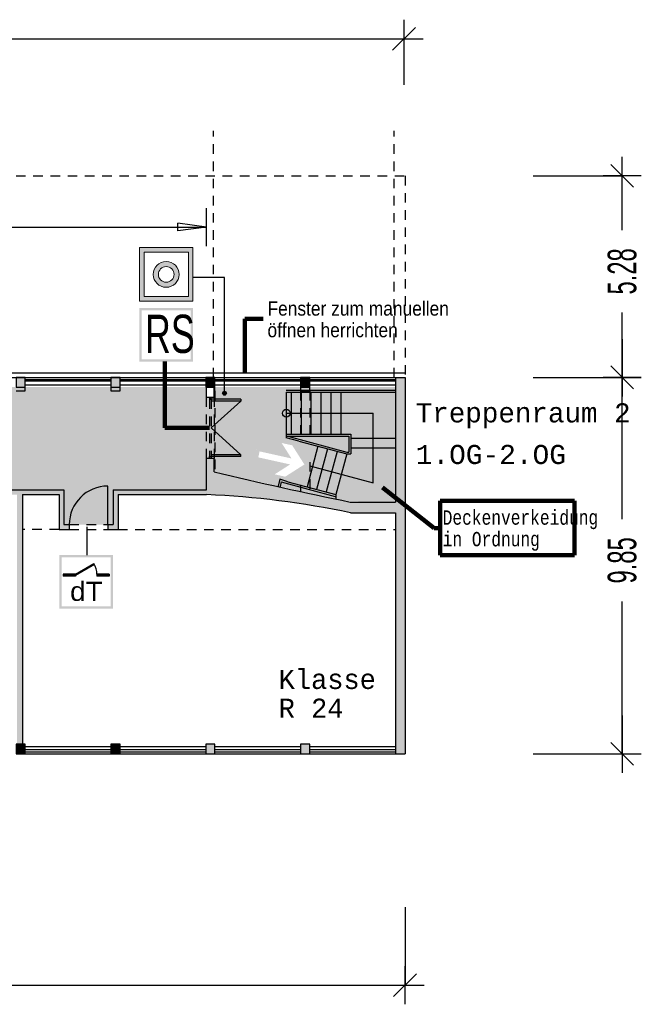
# Model space of a CAD drawing. Header units: metres. Extents: x -5 to 193, y -17 to 20.
# Tile 22 of 22: x 177 to 193, y -10 to 15. Entities that reach past the tile are written whole.
import ezdxf

# ---------------------------------------------------------------- set-up
doc = ezdxf.new("R2010")
doc.units = ezdxf.units.M
doc.header["$PDMODE"] = 65
doc.linetypes.add('AUSGEZOGEN', pattern=[0])
doc.linetypes.add('LINIE_2', pattern=[0.45, 0.25, -0.2])
for name, color, linetype, lineweight in [('XR$1$003STTXT_BAUTEILBESCHRIFTUNG', 7, 'Continuous', 13), ('XR$1$003UZ013_BETON_STAHLBETON', 8, 'Continuous', 13), ('XR$1$003WN111_ALLGEMEIN', 7, 'Continuous', 13), ('XR$1$004FE2DD_ZWEIDIMENSIONAL', 4, 'Continuous', 13), ('XR$1$004FEGLA_GLAS', 4, 'Continuous', 13), ('XR$1$004TT111_ALLGEMEIN', 7, 'Continuous', 13), ('XR$1$004TT2DD_ZWEIDIMENSIONAL', 4, 'Continuous', 13), ('XR$1$004TT999_SONSTIGES', 4, 'Continuous', 13), ('XR$1$005BM999_SONSTIGES', 8, 'Continuous', 13), ('XR$1$005BMENT_ENTWURF', 8, 'Continuous', 13), ('XR$2$004TT2DD_ZWEIDIMENSIONAL', 4, 'Continuous', 13)]:
    doc.layers.add(name, color=color, linetype=linetype, lineweight=lineweight)
doc.styles.add('ARIAL', font='ARIAL.TTF')
doc.styles.add('LUCIDACONSOLE', font='LUCON.TTF')
doc.dimstyles.new('_DIMSTYLE_2', dxfattribs={"dimtxt": 0.75, "dimasz": 1, "dimexe": 0, "dimexo": 1e-06, "dimgap": 0.375, "dimtad": 0, "dimrnd": 0.01, "dimzin": 4, "dimdsep": 46, "dimtxsty": 'Standard', "dimblk1": 'ALL_ML_PFEIL', "dimblk2": 'ALL_ML_PFEIL', "dimsah": 1, "dimcen": 0, "dimse1": 1, "dimse2": 1, "dimclrd": 1, "dimclre": 1, "dimclrt": 1, "dimadec": 0, "dimazin": 0, "dimtfac": 1, "dimtdec": 0, "dimtix": 1, "dimtmove": 2, "dimatfit": 3, "dimfxl": 1, "dimtzin": 0, "dimlwd": 0, "dimlwe": 25, "dimarcsym": 0})
doc.dimstyles.new('_DIMSTYLE_3', dxfattribs={"dimtxt": 0.75, "dimasz": 1, "dimexe": 0, "dimexo": 0, "dimgap": 0.375, "dimtad": 0, "dimrnd": 0.01, "dimzin": 4, "dimdsep": 46, "dimtxsty": 'Standard', "dimblk1": 'ALL_ML_STRICH', "dimblk2": 'ALL_ML_STRICH', "dimsah": 1, "dimcen": 0, "dimclrd": 1, "dimclre": 1, "dimclrt": 1, "dimadec": 0, "dimazin": 0, "dimtfac": 1, "dimtdec": 0, "dimtix": 1, "dimtmove": 2, "dimatfit": 3, "dimfxl": 1, "dimtzin": 0, "dimlwd": 0, "dimlwe": 25, "dimarcsym": 0})
doc.dimstyles.new('_DIMSTYLE_4', dxfattribs={"dimtxt": 0.75, "dimasz": 1, "dimexe": 0, "dimexo": 0, "dimgap": 0.375, "dimtad": 0, "dimrnd": 0.01, "dimzin": 4, "dimdsep": 46, "dimtxsty": 'Standard', "dimblk1": 'ALL_ML_STRICH', "dimblk2": 'ALL_ML_STRICH', "dimsah": 1, "dimcen": 0, "dimadec": 0, "dimazin": 0, "dimtfac": 1, "dimtdec": 0, "dimtix": 1, "dimtmove": 2, "dimatfit": 3, "dimfxl": 1, "dimtzin": 0, "dimlwd": 0, "dimlwe": 25, "dimarcsym": 0})

# ---------------------------------------------------------------- blocks, each defined once
blk = doc.blocks.new('ALL_ML_PFEIL')
at = {"color": 0, "linetype": 'ByBlock', "lineweight": -2}
for p, q in [((0, -0.5), (0, 0.5)), ((-1, 0), (0, 0)), ((0, 0), (-0.75, 0.1)), ((-0.75, -0.1), (-0.75, 0.1)), ((0, 0), (-0.75, -0.1))]:
    blk.add_line(p, q, dxfattribs=at)
blk = doc.blocks.new('*D6')
at = {"color": 1, "linetype": 'AUSGEZOGEN', "lineweight": -2}
for p, q in [((162.039, 9.836), (170.562, 9.836)), ((173.156, 9.836), (181.679, 9.836))]:
    blk.add_line(p, q, dxfattribs=at)
at = {"layer": 'DEFPOINTS', "color": 1, "linetype": 'AUSGEZOGEN', "lineweight": 25}
for p in [(162.039, 9.836), (162.039, 5.415), (181.679, 5.383)]:
    blk.add_point(p, dxfattribs=at)
at = {"color": 1, "linetype": 'AUSGEZOGEN', "lineweight": 25, "rotation": 180}
blk.add_blockref('ALL_ML_PFEIL', (162.039, 9.836), dxfattribs=at)
at = {"color": 1, "linetype": 'AUSGEZOGEN', "lineweight": 25}
blk.add_blockref('ALL_ML_PFEIL', (181.679, 9.836), dxfattribs=at)
blk = doc.blocks.new('ALL_ML_STRICH')
at = {"color": 0, "linetype": 'ByBlock', "lineweight": -2}
for p, q in [((-0.3, -0.3), (0.3, 0.3)), ((0, -0.5), (0, 0.5)), ((-1, 0), (0.5, 0))]:
    blk.add_line(p, q, dxfattribs=at)
blk = doc.blocks.new('*D8')
at = {"color": 1, "linetype": 'AUSGEZOGEN', "lineweight": -2}
for p, q in [((126.404, -7.954), (126.404, -9.995)), ((186.869, -7.954), (186.869, -9.995)), ((126.404, -9.995), (155.449, -9.995)), ((158.043, -9.995), (186.869, -9.995))]:
    blk.add_line(p, q, dxfattribs=at)
at = {"layer": 'DEFPOINTS', "color": 1, "linetype": 'AUSGEZOGEN', "lineweight": 25}
for p in [(126.404, -3.942), (186.869, -3.942), (126.404, -9.995)]:
    blk.add_point(p, dxfattribs=at)
at = {"color": 1, "linetype": 'AUSGEZOGEN', "lineweight": 25, "rotation": 180}
blk.add_blockref('ALL_ML_STRICH', (126.404, -9.995), dxfattribs=at)
at = {"color": 1, "linetype": 'AUSGEZOGEN', "lineweight": 25}
blk.add_blockref('ALL_ML_STRICH', (186.869, -9.995), dxfattribs=at)
at = {"color": 1, "linetype": 'AUSGEZOGEN', "lineweight": 25, "insert": (156.746, -9.995), "char_height": 0.75, "width": 2.32969, "attachment_point": 5}
blk.add_mtext('\\W0.62;\\A1;{60.46\\H0.495000;\\S^ ;}', dxfattribs=at)
blk = doc.blocks.new('*D11')
at = {"color": 0, "linetype": 'AUSGEZOGEN', "lineweight": -2}
for p, q in [((151.705, 13.6), (151.705, 14.762)), ((151.705, 14.762), (168.086, 14.762)), ((170.68, 14.762), (186.843, 14.762)), ((186.843, 13.555), (186.843, 14.762))]:
    blk.add_line(p, q, dxfattribs=at)
at = {"layer": 'DEFPOINTS', "color": 0, "linetype": 'AUSGEZOGEN', "lineweight": 25}
for p in [(151.705, 14.762), (151.705, 5.93), (186.843, 0.655)]:
    blk.add_point(p, dxfattribs=at)
at = {"color": 0, "linetype": 'AUSGEZOGEN', "lineweight": 25, "rotation": 180}
blk.add_blockref('ALL_ML_STRICH', (151.705, 14.762), dxfattribs=at)
at = {"color": 0, "linetype": 'AUSGEZOGEN', "lineweight": 25}
blk.add_blockref('ALL_ML_STRICH', (186.843, 14.762), dxfattribs=at)
at = {"color": 0, "linetype": 'AUSGEZOGEN', "lineweight": 25, "insert": (169.383, 14.762), "char_height": 0.75, "width": 2.32969, "attachment_point": 5}
blk.add_mtext('\\W0.62;\\A1;{35.14\\H0.495000;\\S^ ;}', dxfattribs=at)
blk = doc.blocks.new('*D12')
at = {"color": 0, "linetype": 'AUSGEZOGEN', "lineweight": -2}
for p, q in [((190.219, 5.903), (192.546, 5.903)), ((192.546, 2.193), (192.546, 5.903)), ((192.546, -3.942), (192.546, 0.043)), ((190.219, -3.942), (192.546, -3.942))]:
    blk.add_line(p, q, dxfattribs=at)
at = {"layer": 'DEFPOINTS', "color": 0, "linetype": 'AUSGEZOGEN', "lineweight": 25}
for p in [(151.739, 5.903), (186.869, -3.942), (192.546, -3.942)]:
    blk.add_point(p, dxfattribs=at)
at = {"color": 0, "linetype": 'AUSGEZOGEN', "lineweight": 25}
for p, rotation in [((192.546, 5.903), 90), ((192.546, -3.942), -90.00000000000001)]:
    blk.add_blockref('ALL_ML_STRICH', p, dxfattribs=dict(at, rotation=rotation))
at = {"color": 0, "linetype": 'AUSGEZOGEN', "lineweight": 25, "insert": (192.546, 1.118), "char_height": 0.75, "width": 1.86375, "attachment_point": 5, "rotation": 90}
blk.add_mtext('\\W0.62;\\A1;{9.85\\H0.495000;\\S^ ;}', dxfattribs=at)
blk = doc.blocks.new('*D13')
at = {"color": 0, "linetype": 'AUSGEZOGEN', "lineweight": -2}
for p, q in [((190.219, 11.178), (192.546, 11.178)), ((192.546, 9.753), (192.546, 11.178)), ((192.546, 5.903), (192.546, 7.603)), ((190.219, 5.903), (192.546, 5.903))]:
    blk.add_line(p, q, dxfattribs=at)
at = {"layer": 'DEFPOINTS', "color": 0, "linetype": 'AUSGEZOGEN', "lineweight": 25}
for p in [(151.739, 11.178), (151.739, 5.903), (192.546, 5.903)]:
    blk.add_point(p, dxfattribs=at)
at = {"color": 0, "linetype": 'AUSGEZOGEN', "lineweight": 25}
for p, rotation in [((192.546, 11.178), 90), ((192.546, 5.903), -90.00000000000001)]:
    blk.add_blockref('ALL_ML_STRICH', p, dxfattribs=dict(at, rotation=rotation))
at = {"color": 0, "linetype": 'AUSGEZOGEN', "lineweight": 25, "insert": (192.546, 8.678), "char_height": 0.75, "width": 1.86375, "attachment_point": 5, "rotation": 90}
blk.add_mtext('\\W0.62;\\A1;{5.28\\H0.495000;\\S^ ;}', dxfattribs=at)

msp = doc.modelspace()

# ---------------------------------------------------------------- hatches: boundary and pattern name
at = {"linetype": 'AUSGEZOGEN', "lineweight": 13}
h = msp.add_hatch(color=5, dxfattribs=at)
h.paths.add_polyline_path([(181.324, 9.299), (179.924, 9.299), (179.924, 7.899), (181.324, 7.899)])
h.paths.add_polyline_path([(181.204, 8.019), (180.044, 8.019), (180.044, 9.179), (181.204, 9.179)], flags=16)
h = msp.add_hatch(color=5, dxfattribs=at)
h.paths.add_polyline_path([(180.962, 8.599), (180.962, 8.605), (180.962, 8.611), (180.961, 8.617), (180.961, 8.623), (180.96, 8.629), (180.96, 8.635), (180.959, 8.64), (180.958, 8.646), (180.958, 8.652), (180.957, 8.658), (180.956, 8.664), (180.954, 8.669), (180.953, 8.675), (180.952, 8.681), (180.95, 8.687), (180.949, 8.692), (180.947, 8.698), (180.945, 8.704), (180.943, 8.709), (180.941, 8.715), (180.939, 8.72), (180.937, 8.726), (180.935, 8.731), (180.933, 8.737), (180.93, 8.742), (180.928, 8.747), (180.925, 8.753), (180.922, 8.758), (180.919, 8.763), (180.916, 8.768), (180.913, 8.773), (180.91, 8.778), (180.907, 8.783), (180.904, 8.788), (180.901, 8.793), (180.897, 8.798), (180.894, 8.803), (180.89, 8.807), (180.886, 8.812), (180.883, 8.816), (180.879, 8.821), (180.875, 8.825), (180.871, 8.83), (180.867, 8.834), (180.863, 8.838), (180.859, 8.842), (180.854, 8.846), (180.85, 8.85), (180.845, 8.854), (180.841, 8.858), (180.836, 8.862), (180.832, 8.866), (180.827, 8.869), (180.822, 8.873), (180.818, 8.876), (180.813, 8.879), (180.808, 8.883), (180.803, 8.886), (180.798, 8.889), (180.793, 8.892), (180.788, 8.895), (180.782, 8.898), (180.777, 8.9), (180.772, 8.903), (180.767, 8.906), (180.761, 8.908), (180.756, 8.91), (180.75, 8.913), (180.745, 8.915), (180.739, 8.917), (180.734, 8.919), (180.728, 8.921), (180.723, 8.922), (180.717, 8.924), (180.711, 8.926), (180.705, 8.927), (180.7, 8.929), (180.694, 8.93), (180.688, 8.931), (180.682, 8.932), (180.677, 8.933), (180.671, 8.934), (180.665, 8.935), (180.659, 8.935), (180.653, 8.936), (180.647, 8.936), (180.641, 8.937), (180.636, 8.937), (180.63, 8.937), (180.624, 8.937), (180.618, 8.937), (180.612, 8.937), (180.606, 8.937), (180.6, 8.936), (180.594, 8.936), (180.588, 8.935), (180.583, 8.935), (180.577, 8.934), (180.571, 8.933), (180.565, 8.932), (180.559, 8.931), (180.553, 8.93), (180.548, 8.929), (180.542, 8.927), (180.536, 8.926), (180.531, 8.924), (180.525, 8.922), (180.519, 8.921), (180.514, 8.919), (180.508, 8.917), (180.503, 8.915), (180.497, 8.913), (180.492, 8.91), (180.486, 8.908), (180.481, 8.906), (180.476, 8.903), (180.47, 8.9), (180.465, 8.898), (180.46, 8.895), (180.455, 8.892), (180.45, 8.889), (180.445, 8.886), (180.44, 8.883), (180.435, 8.879), (180.43, 8.876), (180.425, 8.873), (180.42, 8.869), (180.416, 8.866), (180.411, 8.862), (180.406, 8.858), (180.402, 8.854), (180.398, 8.85), (180.393, 8.846), (180.389, 8.842), (180.385, 8.838), (180.381, 8.834), (180.377, 8.83), (180.373, 8.825), (180.369, 8.821), (180.365, 8.816), (180.361, 8.812), (180.357, 8.807), (180.354, 8.803), (180.35, 8.798), (180.347, 8.793), (180.343, 8.788), (180.34, 8.783), (180.337, 8.778), (180.334, 8.773), (180.331, 8.768), (180.328, 8.763), (180.325, 8.758), (180.323, 8.753), (180.32, 8.747), (180.317, 8.742), (180.315, 8.737), (180.313, 8.731), (180.31, 8.726), (180.308, 8.72), (180.306, 8.715), (180.304, 8.709), (180.302, 8.704), (180.3, 8.698), (180.299, 8.692), (180.297, 8.687), (180.296, 8.681), (180.294, 8.675), (180.293, 8.669), (180.292, 8.664), (180.291, 8.658), (180.29, 8.652), (180.289, 8.646), (180.288, 8.64), (180.288, 8.635), (180.287, 8.629), (180.287, 8.623), (180.286, 8.617), (180.286, 8.611), (180.286, 8.605), (180.286, 8.599), (180.286, 8.593), (180.286, 8.587), (180.286, 8.582), (180.287, 8.576), (180.287, 8.57), (180.288, 8.564), (180.288, 8.558), (180.289, 8.552), (180.29, 8.546), (180.291, 8.541), (180.292, 8.535), (180.293, 8.529), (180.294, 8.523), (180.296, 8.517), (180.297, 8.512), (180.299, 8.506), (180.3, 8.5), (180.302, 8.495), (180.304, 8.489), (180.306, 8.484), (180.308, 8.478), (180.31, 8.473), (180.313, 8.467), (180.315, 8.462), (180.317, 8.456), (180.32, 8.451), (180.323, 8.446), (180.325, 8.441), (180.328, 8.435), (180.331, 8.43), (180.334, 8.425), (180.337, 8.42), (180.34, 8.415), (180.343, 8.41), (180.347, 8.405), (180.35, 8.401), (180.354, 8.396), (180.357, 8.391), (180.361, 8.386), (180.365, 8.382), (180.369, 8.377), (180.373, 8.373), (180.377, 8.369), (180.381, 8.364), (180.385, 8.36), (180.389, 8.356), (180.393, 8.352), (180.398, 8.348), (180.402, 8.344), (180.406, 8.34), (180.411, 8.337), (180.416, 8.333), (180.42, 8.329), (180.425, 8.326), (180.43, 8.322), (180.435, 8.319), (180.44, 8.316), (180.445, 8.313), (180.45, 8.309), (180.455, 8.306), (180.46, 8.304), (180.465, 8.301), (180.47, 8.298), (180.476, 8.295), (180.481, 8.293), (180.486, 8.29), (180.492, 8.288), (180.497, 8.286), (180.503, 8.284), (180.508, 8.282), (180.514, 8.28), (180.519, 8.278), (180.525, 8.276), (180.531, 8.274), (180.536, 8.273), (180.542, 8.271), (180.548, 8.27), (180.553, 8.269), (180.559, 8.267), (180.565, 8.266), (180.571, 8.265), (180.577, 8.264), (180.583, 8.264), (180.588, 8.263), (180.594, 8.262), (180.6, 8.262), (180.606, 8.262), (180.612, 8.261), (180.618, 8.261), (180.624, 8.261), (180.63, 8.261), (180.636, 8.261), (180.641, 8.262), (180.647, 8.262), (180.653, 8.262), (180.659, 8.263), (180.665, 8.264), (180.671, 8.264), (180.677, 8.265), (180.682, 8.266), (180.688, 8.267), (180.694, 8.269), (180.7, 8.27), (180.705, 8.271), (180.711, 8.273), (180.717, 8.274), (180.723, 8.276), (180.728, 8.278), (180.734, 8.28), (180.739, 8.282), (180.745, 8.284), (180.75, 8.286), (180.756, 8.288), (180.761, 8.29), (180.767, 8.293), (180.772, 8.295), (180.777, 8.298), (180.782, 8.301), (180.788, 8.304), (180.793, 8.306), (180.798, 8.309), (180.803, 8.313), (180.808, 8.316), (180.813, 8.319), (180.818, 8.322), (180.822, 8.326), (180.827, 8.329), (180.832, 8.333), (180.836, 8.337), (180.841, 8.34), (180.845, 8.344), (180.85, 8.348), (180.854, 8.352), (180.859, 8.356), (180.863, 8.36), (180.867, 8.364), (180.871, 8.369), (180.875, 8.373), (180.879, 8.377), (180.883, 8.382), (180.886, 8.386), (180.89, 8.391), (180.894, 8.396), (180.897, 8.401), (180.901, 8.405), (180.904, 8.41), (180.907, 8.415), (180.91, 8.42), (180.913, 8.425), (180.916, 8.43), (180.919, 8.435), (180.922, 8.441), (180.925, 8.446), (180.928, 8.451), (180.93, 8.456), (180.933, 8.462), (180.935, 8.467), (180.937, 8.473), (180.939, 8.478), (180.941, 8.484), (180.943, 8.489), (180.945, 8.495), (180.947, 8.5), (180.949, 8.506), (180.95, 8.512), (180.952, 8.517), (180.953, 8.523), (180.954, 8.529), (180.956, 8.535), (180.957, 8.541), (180.958, 8.546), (180.958, 8.552), (180.959, 8.558), (180.96, 8.564), (180.96, 8.57), (180.961, 8.576), (180.961, 8.582), (180.962, 8.587), (180.962, 8.593)])
h.paths.add_polyline_path([(180.828, 8.603), (180.828, 8.599), (180.828, 8.596), (180.828, 8.592), (180.828, 8.589), (180.828, 8.585), (180.828, 8.581), (180.827, 8.578), (180.827, 8.574), (180.826, 8.571), (180.826, 8.567), (180.825, 8.564), (180.825, 8.56), (180.824, 8.557), (180.823, 8.553), (180.822, 8.55), (180.821, 8.546), (180.82, 8.543), (180.819, 8.539), (180.818, 8.536), (180.817, 8.533), (180.816, 8.529), (180.815, 8.526), (180.813, 8.523), (180.812, 8.519), (180.811, 8.516), (180.809, 8.513), (180.808, 8.51), (180.806, 8.506), (180.804, 8.503), (180.803, 8.5), (180.801, 8.497), (180.799, 8.494), (180.797, 8.491), (180.795, 8.488), (180.793, 8.485), (180.791, 8.482), (180.789, 8.479), (180.787, 8.476), (180.785, 8.473), (180.783, 8.47), (180.78, 8.468), (180.778, 8.465), (180.776, 8.462), (180.773, 8.46), (180.771, 8.457), (180.768, 8.455), (180.766, 8.452), (180.763, 8.45), (180.761, 8.447), (180.758, 8.445), (180.755, 8.442), (180.752, 8.44), (180.75, 8.438), (180.747, 8.436), (180.744, 8.434), (180.741, 8.432), (180.738, 8.43), (180.735, 8.428), (180.732, 8.426), (180.729, 8.424), (180.726, 8.422), (180.723, 8.42), (180.72, 8.419), (180.717, 8.417), (180.713, 8.415), (180.71, 8.414), (180.707, 8.412), (180.704, 8.411), (180.7, 8.409), (180.697, 8.408), (180.694, 8.407), (180.69, 8.406), (180.687, 8.405), (180.684, 8.404), (180.68, 8.403), (180.677, 8.402), (180.673, 8.401), (180.67, 8.4), (180.666, 8.399), (180.663, 8.398), (180.659, 8.398), (180.656, 8.397), (180.652, 8.397), (180.649, 8.396), (180.645, 8.396), (180.642, 8.395), (180.638, 8.395), (180.634, 8.395), (180.631, 8.395), (180.627, 8.395), (180.624, 8.395), (180.62, 8.395), (180.617, 8.395), (180.613, 8.395), (180.609, 8.395), (180.606, 8.395), (180.602, 8.396), (180.599, 8.396), (180.595, 8.397), (180.592, 8.397), (180.588, 8.398), (180.585, 8.398), (180.581, 8.399), (180.578, 8.4), (180.574, 8.401), (180.571, 8.402), (180.567, 8.403), (180.564, 8.404), (180.56, 8.405), (180.557, 8.406), (180.554, 8.407), (180.55, 8.408), (180.547, 8.409), (180.544, 8.411), (180.54, 8.412), (180.537, 8.414), (180.534, 8.415), (180.531, 8.417), (180.528, 8.419), (180.525, 8.42), (180.521, 8.422), (180.518, 8.424), (180.515, 8.426), (180.512, 8.428), (180.509, 8.43), (180.506, 8.432), (180.503, 8.434), (180.501, 8.436), (180.498, 8.438), (180.495, 8.44), (180.492, 8.442), (180.489, 8.445), (180.487, 8.447), (180.484, 8.45), (180.482, 8.452), (180.479, 8.455), (180.477, 8.457), (180.474, 8.46), (180.472, 8.462), (180.469, 8.465), (180.467, 8.468), (180.465, 8.47), (180.462, 8.473), (180.46, 8.476), (180.458, 8.479), (180.456, 8.482), (180.454, 8.485), (180.452, 8.488), (180.45, 8.491), (180.448, 8.494), (180.447, 8.497), (180.445, 8.5), (180.443, 8.503), (180.441, 8.506), (180.44, 8.51), (180.438, 8.513), (180.437, 8.516), (180.435, 8.519), (180.434, 8.523), (180.433, 8.526), (180.431, 8.529), (180.43, 8.533), (180.429, 8.536), (180.428, 8.539), (180.427, 8.543), (180.426, 8.546), (180.425, 8.55), (180.424, 8.553), (180.424, 8.557), (180.423, 8.56), (180.422, 8.564), (180.422, 8.567), (180.421, 8.571), (180.421, 8.574), (180.42, 8.578), (180.42, 8.581), (180.42, 8.585), (180.419, 8.589), (180.419, 8.592), (180.419, 8.596), (180.419, 8.599), (180.419, 8.603), (180.419, 8.606), (180.419, 8.61), (180.42, 8.613), (180.42, 8.617), (180.42, 8.621), (180.421, 8.624), (180.421, 8.628), (180.422, 8.631), (180.422, 8.635), (180.423, 8.638), (180.424, 8.642), (180.424, 8.645), (180.425, 8.649), (180.426, 8.652), (180.427, 8.656), (180.428, 8.659), (180.429, 8.662), (180.43, 8.666), (180.431, 8.669), (180.433, 8.673), (180.434, 8.676), (180.435, 8.679), (180.437, 8.682), (180.438, 8.686), (180.44, 8.689), (180.441, 8.692), (180.443, 8.695), (180.445, 8.698), (180.447, 8.702), (180.448, 8.705), (180.45, 8.708), (180.452, 8.711), (180.454, 8.714), (180.456, 8.717), (180.458, 8.719), (180.46, 8.722), (180.462, 8.725), (180.465, 8.728), (180.467, 8.731), (180.469, 8.733), (180.472, 8.736), (180.474, 8.739), (180.477, 8.741), (180.479, 8.744), (180.482, 8.746), (180.484, 8.749), (180.487, 8.751), (180.489, 8.754), (180.492, 8.756), (180.495, 8.758), (180.498, 8.76), (180.501, 8.763), (180.503, 8.765), (180.506, 8.767), (180.509, 8.769), (180.512, 8.771), (180.515, 8.773), (180.518, 8.775), (180.521, 8.776), (180.525, 8.778), (180.528, 8.78), (180.531, 8.782), (180.534, 8.783), (180.537, 8.785), (180.54, 8.786), (180.544, 8.788), (180.547, 8.789), (180.55, 8.79), (180.554, 8.791), (180.557, 8.793), (180.56, 8.794), (180.564, 8.795), (180.567, 8.796), (180.571, 8.797), (180.574, 8.798), (180.578, 8.799), (180.581, 8.799), (180.585, 8.8), (180.588, 8.801), (180.592, 8.801), (180.595, 8.802), (180.599, 8.802), (180.602, 8.803), (180.606, 8.803), (180.609, 8.803), (180.613, 8.804), (180.617, 8.804), (180.62, 8.804), (180.624, 8.804), (180.627, 8.804), (180.631, 8.804), (180.634, 8.804), (180.638, 8.803), (180.642, 8.803), (180.645, 8.803), (180.649, 8.802), (180.652, 8.802), (180.656, 8.801), (180.659, 8.801), (180.663, 8.8), (180.666, 8.799), (180.67, 8.799), (180.673, 8.798), (180.677, 8.797), (180.68, 8.796), (180.684, 8.795), (180.687, 8.794), (180.69, 8.793), (180.694, 8.791), (180.697, 8.79), (180.7, 8.789), (180.704, 8.788), (180.707, 8.786), (180.71, 8.785), (180.713, 8.783), (180.717, 8.782), (180.72, 8.78), (180.723, 8.778), (180.726, 8.776), (180.729, 8.775), (180.732, 8.773), (180.735, 8.771), (180.738, 8.769), (180.741, 8.767), (180.744, 8.765), (180.747, 8.763), (180.75, 8.76), (180.752, 8.758), (180.755, 8.756), (180.758, 8.754), (180.761, 8.751), (180.763, 8.749), (180.766, 8.746), (180.768, 8.744), (180.771, 8.741), (180.773, 8.739), (180.776, 8.736), (180.778, 8.733), (180.78, 8.731), (180.783, 8.728), (180.785, 8.725), (180.787, 8.722), (180.789, 8.719), (180.791, 8.717), (180.793, 8.714), (180.795, 8.711), (180.797, 8.708), (180.799, 8.705), (180.801, 8.702), (180.803, 8.698), (180.804, 8.695), (180.806, 8.692), (180.808, 8.689), (180.809, 8.686), (180.811, 8.682), (180.812, 8.679), (180.813, 8.676), (180.815, 8.673), (180.816, 8.669), (180.817, 8.666), (180.818, 8.662), (180.819, 8.659), (180.82, 8.656), (180.821, 8.652), (180.822, 8.649), (180.823, 8.645), (180.824, 8.642), (180.825, 8.638), (180.825, 8.635), (180.826, 8.631), (180.826, 8.628), (180.827, 8.624), (180.827, 8.621), (180.828, 8.617), (180.828, 8.613), (180.828, 8.61), (180.828, 8.606)], flags=16)
at = {"linetype": 'AUSGEZOGEN', "lineweight": 140}
h = msp.add_hatch(color=1, dxfattribs=at)
h.paths.add_polyline_path([(181.321, 7.72), (179.921, 7.72), (179.921, 6.32), (181.321, 6.32)])
h.paths.add_polyline_path([(179.981, 7.66), (181.261, 7.66), (181.261, 6.38), (179.981, 6.38)], flags=16)
at = {"linetype": 'AUSGEZOGEN', "lineweight": 25, "true_color": 0xc4ffc4}
for points in [[(181.679, 5.653), (162.039, 5.653), (162.039, 2.963), (181.679, 2.963)], [(181.804, 5.383), (181.679, 5.383), (181.679, 3.783), (181.804, 3.783)], [(179.239, 2.963), (177.949, 2.963), (177.949, 2.053), (179.239, 2.053)]]:
    msp.add_hatch(color=254, dxfattribs=at).paths.add_polyline_path(points)
at = {"linetype": 'AUSGEZOGEN', "lineweight": 25, "true_color": 0x8cff8c}
h = msp.add_hatch(color=91, dxfattribs=at)
h.paths.add_polyline_path([(186.619, 5.653), (181.879, 5.653), (181.879, 3.433), (185.34, 2.663), (186.619, 2.643)])
h.paths.add_polyline_path([(182.843, 3.424), (183.059, 4.401), (184.426, 4.097), (184.21, 3.121)], flags=16)
at = {"linetype": 'AUSGEZOGEN', "lineweight": 25}
msp.add_hatch(color=0, dxfattribs=at).paths.add_polyline_path([(182.199, 5.49), (182.199, 5.491), (182.199, 5.492), (182.199, 5.493), (182.199, 5.494), (182.199, 5.494), (182.199, 5.495), (182.199, 5.496), (182.198, 5.497), (182.198, 5.498), (182.198, 5.499), (182.198, 5.5), (182.198, 5.501), (182.198, 5.501), (182.197, 5.502), (182.197, 5.503), (182.197, 5.504), (182.197, 5.505), (182.196, 5.506), (182.196, 5.506), (182.196, 5.507), (182.196, 5.508), (182.195, 5.509), (182.195, 5.51), (182.195, 5.51), (182.194, 5.511), (182.194, 5.512), (182.193, 5.513), (182.193, 5.514), (182.193, 5.514), (182.192, 5.515), (182.192, 5.516), (182.191, 5.517), (182.191, 5.517), (182.19, 5.518), (182.19, 5.519), (182.189, 5.52), (182.189, 5.52), (182.188, 5.521), (182.188, 5.522), (182.187, 5.522), (182.187, 5.523), (182.186, 5.524), (182.185, 5.524), (182.185, 5.525), (182.184, 5.525), (182.184, 5.526), (182.183, 5.527), (182.182, 5.527), (182.182, 5.528), (182.181, 5.528), (182.18, 5.529), (182.18, 5.53), (182.179, 5.53), (182.178, 5.531), (182.178, 5.531), (182.177, 5.532), (182.176, 5.532), (182.175, 5.533), (182.175, 5.533), (182.174, 5.533), (182.173, 5.534), (182.172, 5.534), (182.172, 5.535), (182.171, 5.535), (182.17, 5.535), (182.169, 5.536), (182.168, 5.536), (182.168, 5.536), (182.167, 5.537), (182.166, 5.537), (182.165, 5.537), (182.164, 5.538), (182.164, 5.538), (182.163, 5.538), (182.162, 5.538), (182.161, 5.539), (182.16, 5.539), (182.159, 5.539), (182.158, 5.539), (182.158, 5.539), (182.157, 5.539), (182.156, 5.54), (182.155, 5.54), (182.154, 5.54), (182.153, 5.54), (182.152, 5.54), (182.152, 5.54), (182.151, 5.54), (182.15, 5.54), (182.149, 5.54), (182.148, 5.54), (182.147, 5.54), (182.146, 5.54), (182.145, 5.54), (182.145, 5.54), (182.144, 5.54), (182.143, 5.54), (182.142, 5.54), (182.141, 5.539), (182.14, 5.539), (182.139, 5.539), (182.138, 5.539), (182.138, 5.539), (182.137, 5.539), (182.136, 5.538), (182.135, 5.538), (182.134, 5.538), (182.133, 5.538), (182.133, 5.537), (182.132, 5.537), (182.131, 5.537), (182.13, 5.536), (182.129, 5.536), (182.129, 5.536), (182.128, 5.535), (182.127, 5.535), (182.126, 5.535), (182.125, 5.534), (182.125, 5.534), (182.124, 5.533), (182.123, 5.533), (182.122, 5.533), (182.122, 5.532), (182.121, 5.532), (182.12, 5.531), (182.119, 5.531), (182.119, 5.53), (182.118, 5.53), (182.117, 5.529), (182.117, 5.528), (182.116, 5.528), (182.115, 5.527), (182.115, 5.527), (182.114, 5.526), (182.114, 5.525), (182.113, 5.525), (182.112, 5.524), (182.112, 5.524), (182.111, 5.523), (182.111, 5.522), (182.11, 5.522), (182.109, 5.521), (182.109, 5.52), (182.108, 5.52), (182.108, 5.519), (182.107, 5.518), (182.107, 5.517), (182.106, 5.517), (182.106, 5.516), (182.106, 5.515), (182.105, 5.514), (182.105, 5.514), (182.104, 5.513), (182.104, 5.512), (182.104, 5.511), (182.103, 5.51), (182.103, 5.51), (182.103, 5.509), (182.102, 5.508), (182.102, 5.507), (182.102, 5.506), (182.101, 5.506), (182.101, 5.505), (182.101, 5.504), (182.101, 5.503), (182.1, 5.502), (182.1, 5.501), (182.1, 5.501), (182.1, 5.5), (182.1, 5.499), (182.099, 5.498), (182.099, 5.497), (182.099, 5.496), (182.099, 5.495), (182.099, 5.494), (182.099, 5.494), (182.099, 5.493), (182.099, 5.492), (182.099, 5.491), (182.099, 5.49), (182.099, 5.489), (182.099, 5.488), (182.099, 5.487), (182.099, 5.487), (182.099, 5.486), (182.099, 5.485), (182.099, 5.484), (182.099, 5.483), (182.099, 5.482), (182.1, 5.481), (182.1, 5.481), (182.1, 5.48), (182.1, 5.479), (182.1, 5.478), (182.101, 5.477), (182.101, 5.476), (182.101, 5.475), (182.101, 5.475), (182.102, 5.474), (182.102, 5.473), (182.102, 5.472), (182.103, 5.471), (182.103, 5.471), (182.103, 5.47), (182.104, 5.469), (182.104, 5.468), (182.104, 5.467), (182.105, 5.467), (182.105, 5.466), (182.106, 5.465), (182.106, 5.464), (182.106, 5.464), (182.107, 5.463), (182.107, 5.462), (182.108, 5.461), (182.108, 5.461), (182.109, 5.46), (182.109, 5.459), (182.11, 5.459), (182.111, 5.458), (182.111, 5.457), (182.112, 5.457), (182.112, 5.456), (182.113, 5.455), (182.114, 5.455), (182.114, 5.454), (182.115, 5.454), (182.115, 5.453), (182.116, 5.452), (182.117, 5.452), (182.117, 5.451), (182.118, 5.451), (182.119, 5.45), (182.119, 5.45), (182.12, 5.449), (182.121, 5.449), (182.122, 5.448), (182.122, 5.448), (182.123, 5.447), (182.124, 5.447), (182.125, 5.446), (182.125, 5.446), (182.126, 5.446), (182.127, 5.445), (182.128, 5.445), (182.129, 5.444), (182.129, 5.444), (182.13, 5.444), (182.131, 5.443), (182.132, 5.443), (182.133, 5.443), (182.133, 5.443), (182.134, 5.442), (182.135, 5.442), (182.136, 5.442), (182.137, 5.442), (182.138, 5.441), (182.138, 5.441), (182.139, 5.441), (182.14, 5.441), (182.141, 5.441), (182.142, 5.441), (182.143, 5.44), (182.144, 5.44), (182.145, 5.44), (182.145, 5.44), (182.146, 5.44), (182.147, 5.44), (182.148, 5.44), (182.149, 5.44), (182.15, 5.44), (182.151, 5.44), (182.152, 5.44), (182.152, 5.44), (182.153, 5.44), (182.154, 5.44), (182.155, 5.44), (182.156, 5.441), (182.157, 5.441), (182.158, 5.441), (182.158, 5.441), (182.159, 5.441), (182.16, 5.441), (182.161, 5.442), (182.162, 5.442), (182.163, 5.442), (182.164, 5.442), (182.164, 5.443), (182.165, 5.443), (182.166, 5.443), (182.167, 5.443), (182.168, 5.444), (182.168, 5.444), (182.169, 5.444), (182.17, 5.445), (182.171, 5.445), (182.172, 5.446), (182.172, 5.446), (182.173, 5.446), (182.174, 5.447), (182.175, 5.447), (182.175, 5.448), (182.176, 5.448), (182.177, 5.449), (182.178, 5.449), (182.178, 5.45), (182.179, 5.45), (182.18, 5.451), (182.18, 5.451), (182.181, 5.452), (182.182, 5.452), (182.182, 5.453), (182.183, 5.454), (182.184, 5.454), (182.184, 5.455), (182.185, 5.455), (182.185, 5.456), (182.186, 5.457), (182.187, 5.457), (182.187, 5.458), (182.188, 5.459), (182.188, 5.459), (182.189, 5.46), (182.189, 5.461), (182.19, 5.461), (182.19, 5.462), (182.191, 5.463), (182.191, 5.464), (182.192, 5.464), (182.192, 5.465), (182.193, 5.466), (182.193, 5.467), (182.193, 5.467), (182.194, 5.468), (182.194, 5.469), (182.195, 5.47), (182.195, 5.471), (182.195, 5.471), (182.196, 5.472), (182.196, 5.473), (182.196, 5.474), (182.196, 5.475), (182.197, 5.475), (182.197, 5.476), (182.197, 5.477), (182.197, 5.478), (182.198, 5.479), (182.198, 5.48), (182.198, 5.481), (182.198, 5.481), (182.198, 5.482), (182.198, 5.483), (182.199, 5.484), (182.199, 5.485), (182.199, 5.486), (182.199, 5.487), (182.199, 5.487), (182.199, 5.488), (182.199, 5.489)])
at = {"linetype": 'AUSGEZOGEN', "lineweight": 25, "true_color": 0x8cff8c}
msp.add_hatch(color=91, dxfattribs=at).paths.add_polyline_path([(181.879, 5.383), (181.804, 5.383), (181.804, 3.783), (181.879, 3.783)])
at = {"linetype": 'AUSGEZOGEN', "lineweight": 25, "true_color": 0x00c600}
for points in [[(183.9, 3.784), (183.642, 4.189), (183.918, 4.128), (184.237, 3.627), (184.318, 3.609), (184.426, 4.097), (183.059, 4.401), (182.951, 3.912), (183.049, 3.891), (183.066, 3.969)], [(182.843, 3.424), (184.21, 3.121), (184.318, 3.609), (184.237, 3.627), (183.736, 3.308), (183.46, 3.369), (183.865, 3.628), (183.031, 3.813), (183.049, 3.891), (182.951, 3.912)]]:
    msp.add_hatch(color=92, dxfattribs=at).paths.add_polyline_path(points)
at = {"linetype": 'AUSGEZOGEN', "lineweight": 140}
h = msp.add_hatch(color=0, dxfattribs=at)
h.paths.add_polyline_path([(179.231, 1.256), (177.831, 1.256), (177.831, -0.144), (179.231, -0.144)])
h.paths.add_polyline_path([(177.891, 1.196), (179.171, 1.196), (179.171, -0.084), (177.891, -0.084)], flags=16)
for points in [[(178.251, 0.756), (178.251, 0.731), (178.747, 1.017), (178.736, 1.036)], [(178.251, 0.706), (178.251, 0.756), (177.931, 0.756), (177.931, 0.706)], [(179.131, 0.706), (179.131, 0.756), (178.811, 0.756), (178.811, 0.706)]]:
    msp.add_hatch(color=0, dxfattribs=at).paths.add_polyline_path(points)
at = {"layer": 'XR$1$004TT111_ALLGEMEIN', "linetype": 'AUSGEZOGEN', "lineweight": 25}
h = msp.add_hatch(color=0, dxfattribs=at)
h.paths.add_polyline_path([(176.939, 5.903), (176.939, 5.653), (176.699, 5.653), (176.699, 5.903)], flags=16)
h.paths.add_polyline_path([(179.419, 5.903), (179.419, 5.653), (179.179, 5.653), (179.179, 5.903)], flags=16)
for points in [[(186.869, 5.903), (186.869, -3.942), (186.619, -3.942), (186.619, 2.363), (185.439, 2.363), (185.336, 2.385), (185.232, 2.406), (185.129, 2.426), (185.026, 2.447), (184.922, 2.466), (184.818, 2.485), (184.715, 2.504), (184.611, 2.522), (184.507, 2.54), (184.403, 2.557), (184.299, 2.574), (184.195, 2.59), (184.091, 2.606), (183.986, 2.622), (183.882, 2.637), (183.778, 2.651), (183.673, 2.665), (183.569, 2.678), (183.464, 2.691), (183.359, 2.704), (183.255, 2.716), (183.15, 2.727), (183.045, 2.738), (182.94, 2.749), (182.835, 2.759), (182.73, 2.769), (182.625, 2.778), (182.52, 2.786), (182.415, 2.795), (182.31, 2.802), (182.205, 2.809), (182.1, 2.816), (181.995, 2.822), (181.889, 2.828), (181.784, 2.833), (181.679, 2.838), (179.364, 2.838), (179.364, 1.928), (179.099, 1.928), (179.099, 2.053), (179.239, 2.053), (179.239, 2.963), (181.679, 2.963), (181.679, 3.783), (181.879, 3.783), (181.879, 3.433), (181.977, 3.41), (182.076, 3.386), (182.175, 3.363), (182.273, 3.339), (182.372, 3.316), (182.47, 3.293), (182.569, 3.27), (182.668, 3.247), (182.766, 3.224), (182.865, 3.202), (182.964, 3.179), (183.063, 3.156), (183.161, 3.134), (183.26, 3.112), (183.359, 3.089), (183.458, 3.067), (183.557, 3.045), (183.656, 3.023), (183.754, 3.001), (183.853, 2.979), (183.952, 2.958), (184.051, 2.936), (184.15, 2.914), (184.249, 2.893), (184.348, 2.872), (184.447, 2.85), (184.546, 2.829), (184.645, 2.808), (184.745, 2.787), (184.844, 2.766), (184.943, 2.746), (185.042, 2.725), (185.141, 2.704), (185.24, 2.684), (185.34, 2.663), (185.439, 2.643), (186.619, 2.643), (186.619, 5.903)], [(181.899, 5.903), (181.899, 5.653), (181.659, 5.653), (181.659, 5.903)], [(184.379, 5.903), (184.379, 5.653), (184.139, 5.653), (184.139, 5.903)], [(177.949, 2.963), (177.949, 2.053), (178.089, 2.053), (178.089, 1.928), (177.824, 1.928), (177.824, 2.838), (176.869, 2.838), (176.869, -3.692), (176.719, -3.692), (176.719, 2.838), (175.724, 2.838), (175.724, 1.928), (175.459, 1.928), (175.459, 2.053), (175.599, 2.053), (175.599, 2.963)], [(176.939, -3.692), (176.939, -3.942), (176.699, -3.942), (176.699, -3.692)], [(179.419, -3.692), (179.419, -3.942), (179.179, -3.942), (179.179, -3.692)]]:
    msp.add_hatch(color=0, dxfattribs=at).paths.add_polyline_path(points, flags=16)
h = msp.add_hatch(color=0, dxfattribs=at)
h.paths.add_polyline_path([(184.379, -3.692), (184.379, -3.942), (184.139, -3.942), (184.139, -3.692)], flags=16)
h.paths.add_polyline_path([(181.899, -3.692), (181.899, -3.942), (181.659, -3.942), (181.659, -3.692)], flags=16)

# ---------------------------------------------------------------- linework, layer by layer
at = {"color": 3, "linetype": 'AUSGEZOGEN', "lineweight": 13}
for p, q in [((181.324, 9.299), (179.924, 9.299)), ((179.924, 9.299), (179.924, 7.899)), ((181.324, 7.899), (181.324, 9.299)), ((179.924, 7.899), (181.324, 7.899))]:
    msp.add_line(p, q, dxfattribs=at)
at = {"color": 1, "linetype": 'AUSGEZOGEN', "lineweight": 13}
for p, q in [((181.204, 9.179), (180.044, 9.179)), ((180.044, 9.179), (180.044, 8.019)), ((181.204, 8.019), (181.204, 9.179)), ((180.044, 8.019), (181.204, 8.019))]:
    msp.add_line(p, q, dxfattribs=at)
at = {"color": 0, "linetype": 'AUSGEZOGEN', "lineweight": 25}
for p, q in [((182.149, 8.52), (181.34, 8.52)), ((182.149, 5.49), (182.149, 8.52)), ((178.56, 1.256), (178.56, 1.998))]:
    msp.add_line(p, q, dxfattribs=at)
at = {"color": 1, "linetype": 'AUSGEZOGEN', "lineweight": 140}
for p, q in [((183.156, 7.441), (182.677, 7.441)), ((182.677, 7.441), (182.677, 6.023)), ((180.589, 6.323), (180.589, 4.583)), ((180.589, 4.583), (181.754, 4.583)), ((187.631, 1.963), (186.277, 3.022)), ((187.784, 2.675), (187.784, 1.251)), ((191.297, 2.675), (187.784, 2.675)), ((191.297, 1.251), (191.297, 2.675)), ((187.784, 1.963), (187.631, 1.963)), ((187.784, 1.251), (191.297, 1.251))]:
    msp.add_line(p, q, dxfattribs=at)
at = {"color": 1, "linetype": 'AUSGEZOGEN', "lineweight": 25}
for p, q in [((178.251, 0.756), (178.736, 1.036)), ((178.251, 0.731), (178.747, 1.017)), ((178.251, 0.756), (177.931, 0.756)), ((177.931, 0.756), (177.931, 0.706)), ((178.251, 0.706), (177.931, 0.706)), ((178.251, 0.756), (178.251, 0.706)), ((179.131, 0.756), (178.811, 0.756)), ((178.811, 0.756), (178.811, 0.706)), ((179.131, 0.706), (178.811, 0.706)), ((179.131, 0.756), (179.131, 0.706))]:
    msp.add_line(p, q, dxfattribs=at)
at = {"color": 5, "linetype": 'AUSGEZOGEN', "lineweight": 13}
for radius in [0.338, 0.205]:
    msp.add_circle((180.624, 8.599), radius, dxfattribs=at)
at = {"color": 0, "linetype": 'AUSGEZOGEN', "lineweight": 25}
for centre, radius in [((182.149, 5.49), 0.05), ((183.764, 4.968), 0.101)]:
    msp.add_circle(centre, radius, dxfattribs=at)
at = {"color": 1, "linetype": 'AUSGEZOGEN', "lineweight": 25}
msp.add_arc((178.251, 0.756), 0.56, 0, 30, dxfattribs=at)
at = {"layer": 'XR$1$003STTXT_BAUTEILBESCHRIFTUNG', "color": 1, "linetype": 'AUSGEZOGEN', "lineweight": 25}
for p, q in [((151.739, 6.023), (186.869, 6.023)), ((162.059, 5.903), (186.619, 5.903)), ((176.939, 5.713), (179.179, 5.713)), ((179.419, 5.713), (181.659, 5.713)), ((181.899, 5.713), (184.139, 5.713)), ((184.379, 5.713), (186.619, 5.713)), ((183.764, 5.518), (186.619, 5.518)), ((183.764, 5.518), (183.764, 4.326)), ((184.089, 4.239), (183.764, 4.326)), ((183.599, 3.239), (183.554, 3.062)), ((183.804, 3.177), (183.599, 3.239)), ((185.059, 2.84), (185.059, 2.721)), ((176.939, -3.752), (179.179, -3.752)), ((179.419, -3.752), (181.659, -3.752)), ((181.899, -3.752), (184.139, -3.752)), ((184.379, -3.752), (186.619, -3.752)), ((176.939, -3.942), (179.179, -3.942)), ((179.419, -3.942), (181.659, -3.942)), ((181.899, -3.942), (184.139, -3.942)), ((184.379, -3.942), (186.619, -3.942))]:
    msp.add_line(p, q, dxfattribs=at)
at = {"layer": 'XR$1$003UZ013_BETON_STAHLBETON', "color": 0, "linetype": 'AUSGEZOGEN', "lineweight": 25}
for p, q in [((176.939, 5.853), (179.179, 5.853)), ((179.179, 5.803), (176.939, 5.803)), ((179.419, 5.853), (181.659, 5.853)), ((181.659, 5.803), (179.419, 5.803)), ((181.899, 5.853), (184.139, 5.853)), ((184.139, 5.803), (181.899, 5.803)), ((184.379, 5.853), (186.619, 5.853)), ((186.619, 5.803), (184.379, 5.803)), ((179.179, -3.842), (176.939, -3.842)), ((181.659, -3.842), (179.419, -3.842)), ((184.139, -3.842), (181.899, -3.842)), ((186.619, -3.842), (184.379, -3.842)), ((176.939, -3.892), (179.179, -3.892)), ((179.419, -3.892), (181.659, -3.892)), ((181.899, -3.892), (184.139, -3.892)), ((184.379, -3.892), (186.619, -3.892))]:
    msp.add_line(p, q, dxfattribs=at)
at = {"layer": 'XR$1$003WN111_ALLGEMEIN', "color": 2, "linetype": 'AUSGEZOGEN', "lineweight": 25}
for p, q in [((186.619, 5.903), (186.869, 5.903)), ((186.619, 5.903), (186.619, 2.643)), ((186.869, 5.903), (186.869, -3.942)), ((181.679, 5.383), (181.679, 5.653)), ((181.879, 5.383), (181.879, 5.653)), ((181.879, 5.383), (181.679, 5.383)), ((181.879, 3.783), (181.679, 3.783)), ((181.679, 2.963), (181.679, 3.783)), ((181.879, 3.433), (181.879, 3.783)), ((175.599, 2.963), (177.949, 2.963)), ((176.869, 2.838), (176.869, -3.692)), ((176.869, 2.838), (177.824, 2.838)), ((177.824, 2.838), (177.824, 1.928)), ((177.949, 2.963), (177.949, 2.053)), ((179.239, 2.963), (181.679, 2.963)), ((179.239, 2.963), (179.239, 2.053)), ((179.364, 2.838), (181.679, 2.838)), ((179.364, 2.838), (179.364, 1.928)), ((185.439, 2.643), (186.619, 2.643)), ((185.439, 2.363), (186.619, 2.363)), ((186.619, 2.363), (186.619, -3.942)), ((177.824, 1.928), (178.089, 1.928)), ((177.949, 2.053), (178.089, 2.053)), ((178.089, 2.053), (178.089, 1.928)), ((179.099, 2.053), (179.239, 2.053)), ((179.099, 2.053), (179.099, 1.928)), ((179.099, 1.928), (179.364, 1.928)), ((186.619, -3.942), (186.869, -3.942))]:
    msp.add_line(p, q, dxfattribs=at)
for points in [[(176.699, 5.903), (176.699, 5.653), (176.939, 5.653), (176.939, 5.903), (176.699, 5.903)], [(179.179, 5.903), (179.179, 5.653), (179.419, 5.653), (179.419, 5.903), (179.179, 5.903)], [(181.659, 5.903), (181.659, 5.653), (181.899, 5.653), (181.899, 5.903), (181.659, 5.903)], [(184.139, 5.903), (184.139, 5.653), (184.379, 5.653), (184.379, 5.903), (184.139, 5.903)], [(176.699, -3.692), (176.699, -3.942), (176.939, -3.942), (176.939, -3.692), (176.699, -3.692)], [(179.179, -3.692), (179.179, -3.942), (179.419, -3.942), (179.419, -3.692), (179.179, -3.692)], [(181.659, -3.692), (181.659, -3.942), (181.899, -3.942), (181.899, -3.692), (181.659, -3.692)], [(184.139, -3.692), (184.139, -3.942), (184.379, -3.942), (184.379, -3.692), (184.139, -3.692)]]:
    msp.add_lwpolyline(points, close=True, dxfattribs=at)
for centre, radius, start, end in [((206.898, 107.763), 107.288, 256.51447, 258.462), ((180.694, -20.079), 22.938, 78.0614, 87.5386)]:
    msp.add_arc(centre, radius, start, end, dxfattribs=at)
at = {"layer": 'XR$1$004FE2DD_ZWEIDIMENSIONAL', "color": 1, "linetype": 'AUSGEZOGEN', "lineweight": 25}
for p, q in [((183.764, 5.568), (186.619, 5.568)), ((181.754, 5.383), (181.754, 5.333)), ((181.754, 5.333), (181.804, 5.333)), ((181.804, 5.333), (181.804, 5.383)), ((181.804, 5.333), (181.804, 5.283)), ((182.579, 5.333), (181.804, 5.333)), ((182.579, 5.283), (181.804, 5.283)), ((182.579, 5.283), (181.804, 4.583)), ((182.579, 5.333), (182.579, 5.283)), ((182.579, 3.883), (181.804, 4.583)), ((183.764, 4.368), (185.399, 4.368)), ((183.802, 4.368), (185.351, 3.952)), ((185.399, 4.368), (185.399, 3.952)), ((181.804, 3.883), (181.804, 3.833)), ((182.579, 3.883), (181.804, 3.883)), ((182.579, 3.833), (182.579, 3.883)), ((185.351, 3.952), (185.399, 3.952)), ((181.754, 3.783), (181.754, 3.833)), ((181.754, 3.833), (181.804, 3.833)), ((181.804, 3.833), (181.804, 3.783)), ((182.579, 3.833), (181.804, 3.833)), ((183.633, 3.171), (183.602, 3.05)), ((183.633, 3.171), (185.046, 2.791))]:
    msp.add_line(p, q, dxfattribs=at)
at = {"layer": 'XR$1$004FE2DD_ZWEIDIMENSIONAL', "color": 1, "linetype": 'LINIE_2', "lineweight": 25}
for p, q in [((181.754, 5.333), (181.754, 3.833)), ((181.804, 5.333), (181.804, 3.833))]:
    msp.add_line(p, q, dxfattribs=at)
at = {"layer": 'XR$1$004TT999_SONSTIGES', "color": 6, "linetype": 'AUSGEZOGEN', "lineweight": 25}
for p, q in [((183.889, 5.518), (183.889, 4.418)), ((184.149, 5.518), (184.149, 4.418)), ((184.409, 5.518), (184.409, 4.418)), ((184.669, 5.518), (184.669, 4.418)), ((184.929, 5.518), (184.929, 4.418)), ((185.189, 5.518), (185.189, 4.418)), ((183.764, 4.968), (186.034, 4.968)), ((186.034, 3.148), (186.034, 4.968)), ((183.764, 4.418), (185.449, 4.418)), ((185.449, 4.418), (185.449, 3.902)), ((184.089, 4.239), (185.345, 3.902)), ((185.449, 4.318), (186.619, 4.318)), ((184.591, 4.104), (184.306, 3.042)), ((184.842, 4.037), (184.557, 2.974)), ((185.094, 3.969), (184.808, 2.907)), ((185.345, 3.902), (185.059, 2.84)), ((185.345, 3.902), (185.449, 3.902)), ((185.449, 4.058), (186.619, 4.058)), ((184.381, 3.591), (186.034, 3.148)), ((183.804, 3.177), (185.059, 2.84))]:
    msp.add_line(p, q, dxfattribs=at)
at = {"layer": 'XR$1$005BM999_SONSTIGES', "color": 1, "linetype": 'AUSGEZOGEN', "lineweight": 25}
msp.add_line((179.099, 2.053), (179.099, 3.063), dxfattribs=at)
msp.add_arc((179.099, 2.053), 1.01, 90, 180, dxfattribs=at)
at = {"layer": 'XR$1$005BMENT_ENTWURF', "color": 254, "linetype": 'LINIE_2', "lineweight": 25, "true_color": 0xf0f0b4}
for p, q in [((181.864, 5.903), (181.864, 12.353)), ((186.584, 5.903), (186.584, 12.353)), ((176.699, 11.178), (186.869, 11.178)), ((186.869, 11.178), (186.869, 5.903)), ((176.699, 5.553), (176.939, 5.553)), ((176.939, 5.553), (176.939, 5.653)), ((179.179, 5.653), (179.179, 5.553)), ((179.179, 5.553), (179.419, 5.553)), ((179.419, 5.553), (179.419, 5.653)), ((181.879, 5.553), (181.899, 5.553)), ((181.899, 5.553), (181.899, 5.653)), ((181.899, 5.553), (181.899, 3.428)), ((184.139, 5.653), (184.139, 5.553)), ((184.139, 5.553), (184.379, 5.553)), ((184.139, 5.553), (184.139, 4.276)), ((184.379, 5.553), (184.379, 5.653)), ((184.379, 5.553), (184.379, 4.216)), ((181.679, 3.783), (181.679, 5.383)), ((181.879, 5.383), (181.879, 3.783)), ((184.379, 3.689), (184.379, 2.879)), ((184.139, 3.097), (184.139, 2.931)), ((177.824, 1.928), (176.869, 1.928)), ((178.089, 2.053), (179.099, 2.053)), ((178.089, 1.928), (179.099, 1.928)), ((179.364, 1.928), (186.619, 1.928))]:
    msp.add_line(p, q, dxfattribs=at)

# ---------------------------------------------------------------- texts
at = {"color": 0, "linetype": 'AUSGEZOGEN', "lineweight": 25, "attachment_point": 7, "style": 'ARIAL'}
for s, insert, char_height, width in [('\\W0.67;RS', (180.069, 6.53), 1, 1.50314), ('\\W1.05;dT', (178.11, 0.051), 0.5, 1.07943)]:
    msp.add_mtext(s, dxfattribs=dict(at, insert=insert, char_height=char_height, width=width))
at = {"layer": 'XR$1$004FEGLA_GLAS', "color": 0, "linetype": 'AUSGEZOGEN', "lineweight": 25, "insert": (183.565, -1.746), "char_height": 0.5, "width": 3.16202, "attachment_point": 1, "line_spacing_factor": 0.903614, "style": 'LUCIDACONSOLE'}
msp.add_mtext('{\\fLucida Console|i0|b0;\\H0.500000;\\W1.000000;\\C7;Klasse}\\P{\\fLucida Console|i0|b0;\\H0.500000;\\W1.000000;\\C7;R 24}\\P', dxfattribs=at)
at = {"layer": 'XR$1$004TT2DD_ZWEIDIMENSIONAL', "color": 0, "linetype": 'AUSGEZOGEN', "lineweight": 25, "char_height": 0.5, "attachment_point": 7, "style": 'LUCIDACONSOLE'}
for s, insert, width in [('\\W1.02;Treppenraum\\~2', (187.149, 4.57), 6.53842), ('\\W1.03;1.OG-2.OG', (187.149, 3.631), 4.60795)]:
    msp.add_mtext(s, dxfattribs=dict(at, insert=insert, width=width))
at = {"layer": 'XR$2$004TT2DD_ZWEIDIMENSIONAL', "color": 0, "linetype": 'AUSGEZOGEN', "lineweight": 140, "char_height": 0.375, "attachment_point": 1, "line_spacing_factor": 0.903614}
for s, insert, width, style in [('{\\fArial|i0|b0;\\H0.375000;\\W0.866667;\\C7;Fenster zum manuellen}\\P{\\fArial|i0|b0;\\H0.375000;\\W0.866667;\\C7;öffnen herrichten}\\P', (183.272, 7.895), 4.93249, 'ARIAL'), ('{\\fLucida Console|i0|b0;\\H0.375000;\\W0.800000;\\C7;Deckenverkeidung}\\P{\\fLucida Console|i0|b0;\\H0.375000;\\W0.800000;\\C7;in Ordnung}\\P', (187.853, 2.426), 4.79293, 'LUCIDACONSOLE')]:
    msp.add_mtext(s, dxfattribs=dict(at, insert=insert, width=width, style=style))

# ---------------------------------------------------------------- dimensions: what is measured, and where the dimension line sits
at = {"color": 0, "linetype": 'AUSGEZOGEN', "lineweight": 25}
dim = msp.add_linear_dim(base=(186.843, 14.762), p1=(151.705, 13.6), p2=(186.843, 13.555), dimstyle='_DIMSTYLE_4', override={"dimpost": '<>', "dimclrd": 0, "dimclre": 0, "dimclrt": 0, "dimlwd": 0, "dimlwe": 25}, dxfattribs=at)
dim.commit()
dim.dimension.update_dxf_attribs({"geometry": '*D11', "text_midpoint": (169.383, 14.762)})
for base, p1, p2, picture, middle in [((192.545984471, 11.178106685), (190.218804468, 5.903106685), (190.218804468, 11.178106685), '*D13', (192.545984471, 8.678106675)), ((192.545984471, 5.903106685), (190.218804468, -3.941893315), (190.218804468, 5.903106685), '*D12', (192.545984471, 1.118106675))]:
    dim = msp.add_linear_dim(base=base, p1=p1, p2=p2, angle=90, dimstyle='_DIMSTYLE_4', override={"dimpost": '<>', "dimclrd": 0, "dimclre": 0, "dimclrt": 0, "dimlwd": 0, "dimlwe": 25}, dxfattribs=at)
    dim.commit()
    dim.dimension.update_dxf_attribs({"geometry": picture, "text_midpoint": middle})
at = {"color": 1, "linetype": 'AUSGEZOGEN', "lineweight": 25}
for base, p1, p2, dimstyle, picture, middle in [((181.679, 9.836), (162.039, 5.415), (181.679, 5.383), '_DIMSTYLE_2', '*D6', (171.859, 9.836)), ((186.86888571, -9.995225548), (126.40388571, -7.953740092), (186.86888571, -7.953740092), '_DIMSTYLE_3', '*D8', (156.745760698, -9.995225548))]:
    dim = msp.add_linear_dim(base=base, p1=p1, p2=p2, dimstyle=dimstyle, override={"dimpost": '<>', "dimclrd": 1, "dimclre": 1, "dimclrt": 1, "dimlwd": 0, "dimlwe": 25}, dxfattribs=at)
    dim.commit()
    dim.dimension.update_dxf_attribs({"geometry": picture, "text_midpoint": middle})

doc.saveas('drawing.dxf')
